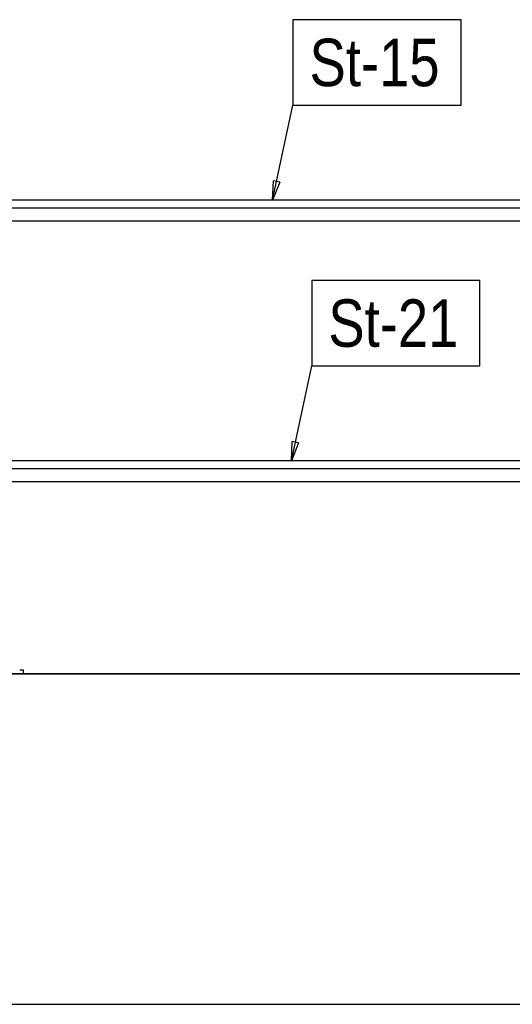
# Model space of a CAD drawing. Header units: millimetres. Extents: x -484 to 16958, y -454 to 3567.
# Tile 13 of 26: x 8570 to 9866, y 316 to 2908. Entities that reach past the tile are written whole.
import ezdxf

# ---------------------------------------------------------------- set-up
doc = ezdxf.new("R2010")
doc.units = ezdxf.units.MM
doc.linetypes.add('ACAD_ISO04W100', pattern=[30, 24, -3, 0, -3])
for name, color, linetype in [('AS_Belki', 145, 'Continuous'), ('AS_Blachy', 30, 'Continuous'), ('AS_Sciany betonowe', 252, 'Continuous'), ('AS_Siatki', 72, 'Continuous')]:
    doc.layers.add(name, color=color, linetype=linetype)
doc.styles.add('Arial Narrow', font='ARIALN.TTF', dxfattribs={"height": 5})

msp = doc.modelspace()

# ---------------------------------------------------------------- linework, layer by layer
at = {"color": 7}
for p, q in [((9235, 2433), (9288.6, 2682.9)), ((9284.5, 1746.7), (9338.1, 1996.6))]:
    msp.add_line(p, q, dxfattribs=at)
at = {"color": 0, "linetype": 'ByBlock', "lineweight": -2}
for p, q in [((9235, 2433), (9237.3, 2483.6)), ((9253.6, 2480.1), (9235, 2433)), ((9253.6, 2480.1), (9237.3, 2483.6)), ((9284.5, 1746.7), (9286.8, 1797.3)), ((9303.1, 1793.8), (9284.5, 1746.7)), ((9303.1, 1793.8), (9286.8, 1797.3))]:
    msp.add_line(p, q, dxfattribs=at)
at = {"color": 7}
for points in [[(9288.6, 2682.9), (9730.8, 2682.9), (9730.8, 2907.9), (9288.6, 2907.9), (9288.6, 2682.9)], [(9338.1, 1996.6), (9780.4, 1996.6), (9780.4, 2221.6), (9338.1, 2221.6), (9338.1, 1996.6)]]:
    msp.add_lwpolyline(points, dxfattribs=at)
at = {"layer": 'AS_Belki', "color": 145, "linetype": 'Continuous', "ltscale": 0.25}
for p, q in [((10551.3, 2433), (8466.7, 2432.9)), ((8468.1, 2412.9), (10552.7, 2413)), ((8481.9, 2378.3), (10542.8, 2378.3)), ((10600.8, 1746.7), (8516.2, 1746.6)), ((8517.7, 1726.6), (10602.3, 1726.7)), ((8531.5, 1692), (10592.2, 1692))]:
    msp.add_line(p, q, dxfattribs=at)
at = {"layer": 'AS_Blachy', "color": 145, "linetype": 'Continuous', "ltscale": 0.25}
for p, q in [((8576.5, 1195.6), (8569.6, 1195.6)), ((8579.2, 1195.6), (8576.5, 1195.6)), ((8579.2, 1185.6), (8579.2, 1195.6))]:
    msp.add_line(p, q, dxfattribs=at)
at = {"layer": 'AS_Sciany betonowe', "color": 145, "linetype": 'Continuous', "ltscale": 0.25}
for p, q in [((13789.1, 1185.6), (2330.8, 1185.6)), ((2330.8, 315.6), (13789.1, 315.6))]:
    msp.add_line(p, q, dxfattribs=at)
at = {"layer": 'AS_Siatki', "color": 20, "linetype": 'ACAD_ISO04W100', "ltscale": 0.25}
for p, q in [((-54.1, 1185.6), (16080.8, 1185.6)), ((-49.6, 1185.6), (16001.6, 1185.6))]:
    msp.add_line(p, q, dxfattribs=at)

# ---------------------------------------------------------------- texts
at = {"color": 7, "style": 'Arial Narrow'}
for s, p in [('St-15', (9332.1, 2732.9)), ('St-21', (9381.6, 2046.6))]:
    msp.add_text(s, height=125, dxfattribs=at).set_placement(p)

doc.saveas('drawing.dxf')
